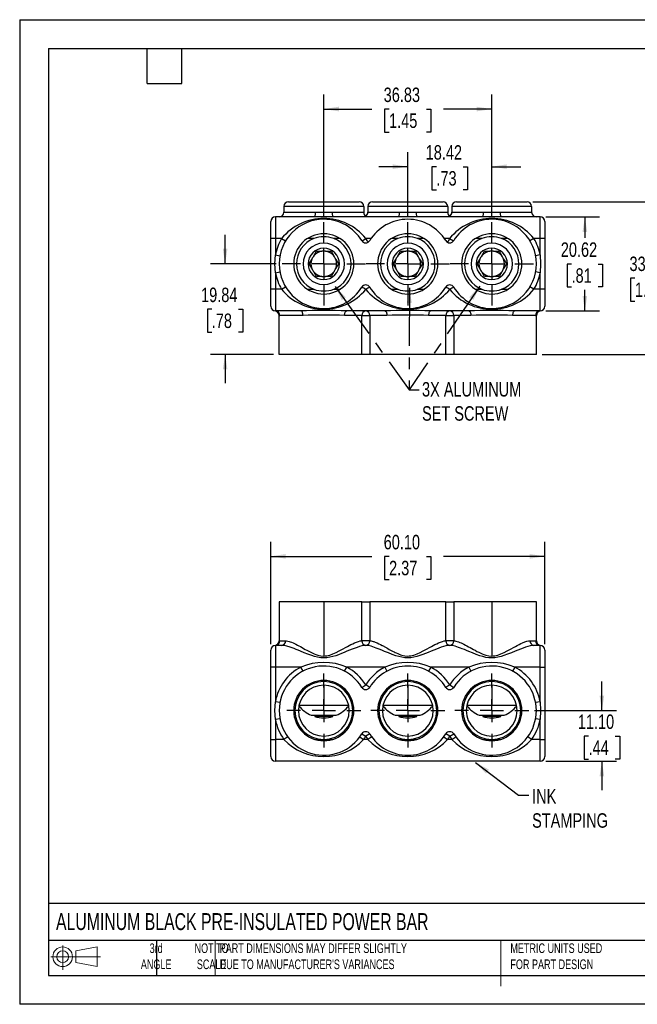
# Model space of a CAD drawing. Header units: millimetres. Extents: x 0 to 279, y 0 to 216.
# Tile 1 of 2: x 0 to 135, y 0 to 216. Entities that reach past the tile are written whole.
import ezdxf

# ---------------------------------------------------------------- set-up
doc = ezdxf.new("R2010")
doc.units = ezdxf.units.MM
doc.linetypes.add('CENTERX2', pattern=[20.32, 12.7, -2.54, 2.54, -2.54])
doc.layers.add('CENTER', color=40, linetype='CENTERX2')
doc.layers.add('SLD-DEFPOINTS', color=7, linetype='Continuous')
doc.layers.add('DIMENSIONS', color=140, linetype='Continuous', lineweight=25)
doc.layers.add('TEXT', color=140, linetype='Continuous', lineweight=25)
doc.styles.add('SLDTEXTSTYLE0', font='TXT', dxfattribs={"width": 0.7})
doc.styles.add('SLDTEXTSTYLE2', font='TXT', dxfattribs={"width": 0.75})
doc.dimstyles.new('SLDDIMSTYLE0', dxfattribs={"dimtxt": 3.175, "dimasz": 3.302, "dimexe": 0, "dimexo": 0.0625, "dimgap": 0.79375, "dimtad": 0, "dimtih": 1, "dimtoh": 1, "dimrnd": 1e-09, "dimzin": 4, "dimdsep": 46, "dimtxsty": 'SLDTEXTSTYLE2', "dimsah": 1, "dimcen": 0.09, "dimadec": 0, "dimazin": 1, "dimtfac": 1, "dimtofl": 0, "dimtmove": 0, "dimatfit": 3, "dimfxl": 0, "dimfrac": 2, "dimtolj": 1, "dimtzin": 12, "dimarcsym": 0})
doc.dimstyles.new('SLDDIMSTYLE1', dxfattribs={"dimtxt": 3.175, "dimasz": 3.302, "dimexe": 0, "dimexo": 0.0625, "dimgap": 0.79375, "dimtad": 0, "dimtih": 1, "dimtoh": 1, "dimrnd": 1e-09, "dimzin": 4, "dimdsep": 46, "dimtxsty": 'SLDTEXTSTYLE2', "dimsah": 1, "dimcen": 0.09, "dimadec": 0, "dimazin": 1, "dimtfac": 1, "dimtmove": 0, "dimatfit": 0, "dimfxl": 0, "dimfrac": 2, "dimtolj": 1, "dimtzin": 12, "dimarcsym": 0})
doc.dimstyles.new('SLDDIMSTYLE2', dxfattribs={"dimtxt": 0.18, "dimasz": 3.302, "dimexe": 0, "dimexo": 0.0625, "dimgap": 0, "dimtad": 0, "dimtih": 1, "dimtoh": 1, "dimdec": 0, "dimrnd": 1e-09, "dimzin": 0, "dimdsep": 46, "dimtxsty": 'Standard', "dimsah": 1, "dimcen": 0.09, "dimadec": 0, "dimazin": 0, "dimtfac": 3.302, "dimtdec": 0, "dimtofl": 0, "dimtmove": 0, "dimatfit": 3, "dimfxl": 0, "dimfrac": 2, "dimtolj": 1, "dimtzin": 0, "dimarcsym": 0})
doc.dimstyles.new('SLDDIMSTYLE3', dxfattribs={"dimtxt": 3.175, "dimasz": 3.302, "dimexe": 0, "dimexo": 0.0625, "dimgap": 0.79375, "dimtad": 0, "dimtih": 1, "dimtoh": 1, "dimrnd": 1e-09, "dimzin": 12, "dimdsep": 46, "dimtxsty": 'SLDTEXTSTYLE2', "dimsah": 1, "dimcen": 0.09, "dimadec": 0, "dimazin": 3, "dimtfac": 1, "dimtofl": 0, "dimtmove": 0, "dimatfit": 3, "dimfxl": 0, "dimfrac": 2, "dimtolj": 1, "dimtzin": 12, "dimarcsym": 0})
doc.dimstyles.new('SLDDIMSTYLE4', dxfattribs={"dimtxt": 3.175, "dimasz": 3.302, "dimexe": 0, "dimexo": 0.0625, "dimgap": 0.79375, "dimtad": 0, "dimtih": 1, "dimtoh": 1, "dimrnd": 1e-09, "dimzin": 12, "dimdsep": 46, "dimtxsty": 'SLDTEXTSTYLE2', "dimsah": 1, "dimcen": 0.09, "dimadec": 0, "dimazin": 3, "dimtfac": 1, "dimtmove": 0, "dimatfit": 0, "dimfxl": 0, "dimfrac": 2, "dimtolj": 1, "dimtzin": 12, "dimarcsym": 0})

# ---------------------------------------------------------------- blocks, each defined once
blk = doc.blocks.new('Block11')
at = {"color": 7, "linetype": 'Continuous', "lineweight": 18}
for p, q in [((2.59, 5.31), (2.59, 0)), ((5.48, 4.17), (10.18, 5.03)), ((10.18, 5.03), (10.18, 0.73)), ((0, 2.88), (10.87, 2.88)), ((5.48, 1.6), (5.48, 4.17)), ((5.48, 1.6), (10.18, 0.73))]:
    blk.add_line(p, q, dxfattribs=at)
for radius in [2.15, 1.29]:
    blk.add_circle((2.59, 2.88), radius, dxfattribs=at)
blk = doc.blocks.new('Block12')
at = {"layer": 'SLD-DEFPOINTS'}
blk.add_blockref('Block11', (0, 0), dxfattribs=at)
blk = doc.blocks.new('_D')
at = {"layer": 'DIMENSIONS'}
for p, q in [((55.05, 78.95), (55.05, 101.4)), ((115.15, 78.95), (115.15, 101.4)), ((55.05, 98.23), (77.25, 98.23)), ((81, 98.2), (80.03, 98.2)), ((80.03, 98.2), (80.03, 93.16)), ((89.21, 98.2), (90.18, 98.2)), ((90.18, 98.2), (90.18, 93.16)), ((115.15, 98.23), (92.96, 98.23)), ((80.03, 93.16), (81, 93.16)), ((90.18, 93.16), (89.21, 93.16))]:
    blk.add_line(p, q, dxfattribs=at)
for points in [[(55.05, 98.23), (58.36, 97.72), (58.36, 98.73)], [(115.15, 98.23), (111.85, 98.73), (111.85, 97.72)]]:
    blk.add_solid(points, dxfattribs=at)
at = {"layer": 'DIMENSIONS', "char_height": 3.175, "attachment_point": 1, "style": 'SLDTEXTSTYLE2'}
for s, insert in [('60.10', (79.82, 102.94)), ('2.37', (81, 97.25))]:
    blk.add_mtext(s, dxfattribs=dict(at, insert=insert))
blk = doc.blocks.new('_D_1')
at = {"layer": 'DIMENSIONS'}
for p, q in [((127.67, 64.4), (127.67, 70.75)), ((112.9, 64.4), (130.85, 64.4)), ((124.74, 58.83), (123.77, 58.83)), ((123.77, 58.83), (123.77, 53.79)), ((130.6, 58.83), (131.57, 58.83)), ((131.57, 58.83), (131.57, 53.79)), ((115.41, 53.3), (130.85, 53.3)), ((123.77, 53.79), (124.74, 53.79)), ((127.67, 53.3), (127.67, 46.95)), ((131.57, 53.79), (130.6, 53.79))]:
    blk.add_line(p, q, dxfattribs=at)
for points in [[(127.67, 64.4), (128.18, 67.7), (127.16, 67.7)], [(127.67, 53.3), (127.16, 50), (128.18, 50)]]:
    blk.add_solid(points, dxfattribs=at)
at = {"layer": 'DIMENSIONS', "char_height": 3.175, "attachment_point": 1, "style": 'SLDTEXTSTYLE2'}
for s, insert in [('11.10', (122.39, 63.56)), ('.44', (124.74, 57.88))]:
    blk.add_mtext(s, dxfattribs=dict(at, insert=insert))
blk = doc.blocks.new('SW_CENTERMARKSYMBOL_0')
at = {"layer": 'CENTER', "color": 0}
for p, q in [((0, 5.08), (0, 8.1153)), ((0, 0), (0, 2.54)), ((-5.08, 0), (-8.1153, 0)), ((0, 0), (-2.54, 0)), ((0, 0), (0, -2.54)), ((0, 0), (2.54, 0)), ((5.08, 0), (8.1153, 0)), ((0, -5.08), (0, -8.1153))]:
    blk.add_line(p, q, dxfattribs=at)
blk = doc.blocks.new('SW_CENTERMARKSYMBOL_1')
at = {"layer": 'CENTER', "color": 0}
for p, q in [((0, 5.08), (0, 8.1153)), ((0, 0), (0, 2.54)), ((-5.08, 0), (-8.1153, 0)), ((0, 0), (-2.54, 0)), ((0, 0), (0, -2.54)), ((0, 0), (2.54, 0)), ((5.08, 0), (8.1153, 0)), ((0, -5.08), (0, -8.1153))]:
    blk.add_line(p, q, dxfattribs=at)
blk = doc.blocks.new('SW_CENTERMARKSYMBOL_2')
at = {"layer": 'CENTER', "color": 0}
for p, q in [((0, 5.08), (0, 8.1153)), ((0, 0), (0, 2.54)), ((-5.08, 0), (-8.1153, 0)), ((0, 0), (-2.54, 0)), ((0, 0), (0, -2.54)), ((0, 0), (2.54, 0)), ((5.08, 0), (8.1153, 0)), ((0, -5.08), (0, -8.1153))]:
    blk.add_line(p, q, dxfattribs=at)
blk = doc.blocks.new('_D_2')
at = {"layer": 'DIMENSIONS'}
for p, q in [((112.52, 175.97), (142.18, 175.97)), ((139, 175.97), (139, 164.95)), ((134.9, 159.22), (133.93, 159.22)), ((133.93, 159.22), (133.93, 154.18)), ((143.11, 159.22), (144.08, 159.22)), ((144.08, 159.22), (144.08, 154.18)), ((133.93, 154.18), (134.9, 154.18)), ((139, 142.52), (139, 153.54)), ((144.08, 154.18), (143.11, 154.18)), ((114.57, 142.52), (142.18, 142.52))]:
    blk.add_line(p, q, dxfattribs=at)
for points in [[(139, 175.97), (138.49, 172.67), (139.51, 172.67)], [(139, 142.52), (139.51, 145.82), (138.49, 145.82)]]:
    blk.add_solid(points, dxfattribs=at)
at = {"layer": 'DIMENSIONS', "char_height": 3.175, "attachment_point": 1, "style": 'SLDTEXTSTYLE2'}
for s, insert in [('33.45', (133.72, 163.96)), ('1.32', (134.9, 158.27))]:
    blk.add_mtext(s, dxfattribs=dict(at, insert=insert))
blk = doc.blocks.new('_D_3')
at = {"layer": 'DIMENSIONS'}
for p, q in [((115.41, 172.67), (127.11, 172.67)), ((123.94, 172.67), (123.94, 168.07)), ((121.01, 162.33), (120.04, 162.33)), ((120.04, 162.33), (120.04, 157.29)), ((126.87, 162.33), (127.84, 162.33)), ((127.84, 162.33), (127.84, 157.29)), ((120.04, 157.29), (121.01, 157.29)), ((123.94, 152.04), (123.94, 156.65)), ((127.84, 157.29), (126.87, 157.29)), ((115.41, 152.04), (127.11, 152.04))]:
    blk.add_line(p, q, dxfattribs=at)
for points in [[(123.94, 172.67), (123.43, 169.37), (124.45, 169.37)], [(123.94, 152.04), (124.45, 155.35), (123.43, 155.35)]]:
    blk.add_solid(points, dxfattribs=at)
at = {"layer": 'DIMENSIONS', "char_height": 3.175, "attachment_point": 1, "style": 'SLDTEXTSTYLE2'}
for s, insert in [('20.62', (118.66, 167.07)), ('.81', (121.01, 161.39))]:
    blk.add_mtext(s, dxfattribs=dict(at, insert=insert))
blk = doc.blocks.new('_D_4')
at = {"layer": 'DIMENSIONS'}
for p, q in [((45.05, 162.36), (45.05, 168.71)), ((56.27, 162.36), (41.88, 162.36)), ((42.12, 152.41), (41.16, 152.41)), ((41.16, 152.41), (41.16, 147.37)), ((47.99, 152.41), (48.95, 152.41)), ((48.95, 152.41), (48.95, 147.37)), ((41.16, 147.37), (42.12, 147.37)), ((48.95, 147.37), (47.99, 147.37)), ((55.64, 142.52), (41.88, 142.52)), ((45.05, 142.52), (45.05, 136.17))]:
    blk.add_line(p, q, dxfattribs=at)
for points in [[(45.05, 162.36), (45.56, 165.66), (44.55, 165.66)], [(45.05, 142.52), (44.55, 139.22), (45.56, 139.22)]]:
    blk.add_solid(points, dxfattribs=at)
at = {"layer": 'DIMENSIONS', "char_height": 3.175, "attachment_point": 1, "style": 'SLDTEXTSTYLE2'}
for s, insert in [('19.84', (39.78, 157.15)), ('.78', (42.12, 151.47))]:
    blk.add_mtext(s, dxfattribs=dict(at, insert=insert))
blk = doc.blocks.new('_D_5')
at = {"layer": 'DIMENSIONS'}
for p, q in [((85.1, 172.77), (85.1, 186.85)), ((103.52, 172.77), (103.52, 186.85)), ((85.1, 183.67), (78.75, 183.67)), ((91.38, 183.65), (90.41, 183.65)), ((90.41, 183.65), (90.41, 178.61)), ((97.24, 183.65), (98.21, 183.65)), ((98.21, 183.65), (98.21, 178.61)), ((103.52, 183.67), (109.87, 183.67)), ((90.41, 178.61), (91.38, 178.61)), ((98.21, 178.61), (97.24, 178.61))]:
    blk.add_line(p, q, dxfattribs=at)
for points in [[(85.1, 183.67), (81.8, 184.18), (81.8, 183.17)], [(103.52, 183.67), (106.82, 183.17), (106.82, 184.18)]]:
    blk.add_solid(points, dxfattribs=at)
at = {"layer": 'DIMENSIONS', "char_height": 3.175, "attachment_point": 1, "style": 'SLDTEXTSTYLE2'}
for s, insert in [('18.42', (89.03, 188.39)), ('.73', (91.38, 182.7))]:
    blk.add_mtext(s, dxfattribs=dict(at, insert=insert))
blk = doc.blocks.new('_D_6')
at = {"layer": 'DIMENSIONS'}
for p, q in [((66.69, 172.77), (66.69, 199.48)), ((103.52, 172.77), (103.52, 199.48)), ((66.69, 196.31), (77.25, 196.31)), ((81, 196.28), (80.03, 196.28)), ((80.03, 196.28), (80.03, 191.24)), ((89.21, 196.28), (90.18, 196.28)), ((90.18, 196.28), (90.18, 191.24)), ((103.52, 196.31), (92.96, 196.31)), ((80.03, 191.24), (81, 191.24)), ((90.18, 191.24), (89.21, 191.24))]:
    blk.add_line(p, q, dxfattribs=at)
for points in [[(66.69, 196.31), (69.99, 195.8), (69.99, 196.82)], [(103.52, 196.31), (100.22, 196.82), (100.22, 195.8)]]:
    blk.add_solid(points, dxfattribs=at)
at = {"layer": 'DIMENSIONS', "char_height": 3.175, "attachment_point": 1, "style": 'SLDTEXTSTYLE2'}
for s, insert in [('36.83', (79.82, 201.02)), ('1.45', (81, 195.34))]:
    blk.add_mtext(s, dxfattribs=dict(at, insert=insert))
blk = doc.blocks.new('SW_CENTERMARKSYMBOL_3')
at = {"layer": 'CENTER', "color": 0}
for p, q in [((0, 5.08), (0, 9.144)), ((0, 0), (0, 2.54)), ((-5.08, 0), (-9.144, 0)), ((0, 0), (-2.54, 0)), ((0, 0), (0, -2.54)), ((0, 0), (2.54, 0)), ((5.08, 0), (9.144, 0)), ((0, -5.08), (0, -9.144))]:
    blk.add_line(p, q, dxfattribs=at)
blk = doc.blocks.new('SW_CENTERMARKSYMBOL_4')
at = {"layer": 'CENTER', "color": 0}
for p, q in [((0, 5.08), (0, 9.144)), ((0, 0), (0, 2.54)), ((-5.08, 0), (-9.144, 0)), ((0, 0), (-2.54, 0)), ((0, 0), (0, -2.54)), ((0, 0), (2.54, 0)), ((5.08, 0), (9.144, 0)), ((0, -5.08), (0, -9.144))]:
    blk.add_line(p, q, dxfattribs=at)
blk = doc.blocks.new('SW_CENTERMARKSYMBOL_5')
at = {"layer": 'CENTER', "color": 0}
for p, q in [((0, 5.08), (0, 9.144)), ((0, 0), (0, 2.54)), ((-5.08, 0), (-9.144, 0)), ((0, 0), (-2.54, 0)), ((0, 0), (0, -2.54)), ((0, 0), (2.54, 0)), ((5.08, 0), (9.144, 0)), ((0, -5.08), (0, -9.144))]:
    blk.add_line(p, q, dxfattribs=at)

msp = doc.modelspace()

# ---------------------------------------------------------------- linework, layer by layer
at = {"color": 7, "linetype": 'Continuous'}
for p, q in [((0.002, 215.903), (0.002, 0.003)), ((0.002, 215.903), (279.402, 215.903)), ((279.402, 0.003), (0.002, 0.003))]:
    msp.add_line(p, q, dxfattribs=at)
for p, q in [((57.938, 174.955), (57.938, 173.685)), ((75.438, 174.955), (57.938, 174.955)), ((58.954, 175.971), (74.422, 175.971)), ((75.438, 174.955), (75.438, 173.685)), ((76.353, 174.955), (76.353, 173.685)), ((93.853, 174.955), (76.353, 174.955)), ((77.369, 175.971), (92.837, 175.971)), ((93.853, 174.955), (93.853, 173.685)), ((94.768, 174.955), (94.768, 173.685)), ((112.268, 174.955), (94.768, 174.955)), ((95.784, 175.971), (111.252, 175.971)), ((112.268, 174.955), (112.268, 173.685)), ((57.938, 173.685), (64.858, 173.685)), ((68.518, 173.685), (75.438, 173.685)), ((76.353, 173.685), (83.273, 173.685)), ((86.933, 173.685), (93.853, 173.685)), ((94.768, 173.685), (101.688, 173.685)), ((105.348, 173.685), (112.268, 173.685)), ((55.055, 167.919), (55.055, 171.653)), ((56.071, 172.669), (56.071, 167.919)), ((64.646, 172.669), (56.071, 172.669)), ((83.061, 172.669), (68.73, 172.669)), ((101.476, 172.669), (87.145, 172.669)), ((114.135, 172.669), (105.56, 172.669)), ((114.135, 167.919), (114.135, 172.669)), ((115.151, 171.653), (115.151, 167.919)), ((55.055, 156.794), (55.055, 167.919)), ((56.071, 167.919), (55.055, 167.919)), ((57.437, 167.919), (56.071, 167.919)), ((56.071, 167.919), (56.071, 164.308)), ((57.437, 167.919), (58.307, 167.396)), ((64.523, 167.919), (63.129, 167.919)), ((66.688, 167.611), (66.688, 168.283)), ((66.688, 166.897), (66.688, 167.611)), ((70.248, 167.919), (68.853, 167.919)), ((75.072, 167.398), (75.94, 167.919)), ((77.06, 167.919), (75.94, 167.919)), ((82.938, 167.919), (81.544, 167.919)), ((85.103, 167.611), (85.103, 168.283)), ((85.103, 166.897), (85.103, 167.611)), ((88.663, 167.919), (87.268, 167.919)), ((94.267, 167.919), (93.146, 167.919)), ((94.267, 167.919), (95.135, 167.398)), ((101.353, 167.919), (99.959, 167.919)), ((103.518, 167.611), (103.518, 168.283)), ((103.518, 166.897), (103.518, 167.611)), ((107.078, 167.919), (105.683, 167.919)), ((112.77, 167.919), (111.899, 167.396)), ((114.135, 167.919), (112.77, 167.919)), ((114.135, 164.308), (114.135, 167.919)), ((115.151, 167.919), (114.135, 167.919)), ((115.151, 167.919), (115.151, 156.794)), ((56.071, 164.308), (57.07, 164.124)), ((66.688, 165.164), (66.688, 165.799)), ((66.688, 162.357), (66.688, 165.164)), ((67.088, 165.135), (68.292, 165.135)), ((68.292, 165.135), (68.894, 164.092)), ((85.103, 165.164), (85.103, 165.799)), ((85.103, 162.357), (85.103, 165.164)), ((85.503, 165.135), (86.707, 165.135)), ((86.707, 165.135), (87.309, 164.092)), ((103.518, 165.164), (103.518, 165.799)), ((103.518, 162.357), (103.518, 165.164)), ((103.918, 165.135), (105.122, 165.135)), ((105.122, 165.135), (105.724, 164.092)), ((114.135, 164.308), (113.136, 164.124)), ((63.48, 162.357), (64.082, 163.4)), ((66.688, 162.357), (66.688, 159.55)), ((69.896, 162.357), (69.294, 161.314)), ((81.895, 162.357), (82.497, 163.4)), ((85.103, 162.357), (85.103, 159.55)), ((88.311, 162.357), (87.709, 161.314)), ((100.31, 162.357), (100.912, 163.4)), ((103.518, 162.357), (103.518, 159.55)), ((106.726, 162.357), (106.124, 161.314)), ((56.071, 160.406), (57.07, 160.589)), ((56.071, 160.406), (56.071, 156.794)), ((65.084, 159.579), (64.482, 160.622)), ((83.499, 159.579), (82.897, 160.622)), ((101.914, 159.579), (101.312, 160.622)), ((114.135, 160.406), (113.136, 160.589)), ((114.135, 156.794), (114.135, 160.406)), ((66.289, 159.579), (65.084, 159.579)), ((66.688, 159.55), (66.688, 158.915)), ((66.688, 157.817), (66.688, 157.102)), ((84.704, 159.579), (83.499, 159.579)), ((85.103, 159.55), (85.103, 158.915)), ((85.103, 157.817), (85.103, 157.102)), ((103.119, 159.579), (101.914, 159.579)), ((103.518, 159.55), (103.518, 158.915)), ((103.518, 157.817), (103.518, 157.102)), ((56.071, 156.794), (55.055, 156.794)), ((55.055, 153.06), (55.055, 156.794)), ((56.071, 156.794), (56.071, 152.044)), ((57.437, 156.794), (56.071, 156.794)), ((57.437, 156.794), (58.307, 157.318)), ((63.129, 156.794), (64.523, 156.794)), ((66.688, 157.102), (66.688, 156.43)), ((68.853, 156.794), (70.248, 156.794)), ((81.544, 156.794), (82.938, 156.794)), ((85.103, 157.102), (85.103, 156.43)), ((87.268, 156.794), (88.663, 156.794)), ((99.959, 156.794), (101.353, 156.794)), ((103.518, 157.102), (103.518, 156.43)), ((105.683, 156.794), (107.078, 156.794)), ((112.77, 156.794), (111.899, 157.318)), ((114.135, 156.794), (112.77, 156.794)), ((114.135, 152.044), (114.135, 156.794)), ((115.151, 156.794), (114.135, 156.794)), ((115.151, 156.794), (115.151, 153.06)), ((61.656, 152.044), (56.071, 152.044)), ((80.071, 152.044), (71.72, 152.044)), ((98.486, 152.044), (90.135, 152.044)), ((114.135, 152.044), (108.55, 152.044)), ((56.909, 142.519), (56.909, 151.036)), ((62.13, 151.028), (57.07, 151.028)), ((75.029, 151.028), (71.247, 151.028)), ((75.029, 142.519), (75.029, 151.028)), ((75.029, 151.028), (76.762, 151.028)), ((76.762, 151.028), (76.762, 142.519)), ((80.545, 151.028), (76.762, 151.028)), ((93.444, 151.028), (89.662, 151.028)), ((93.444, 142.519), (93.444, 151.028)), ((93.444, 151.028), (95.177, 151.028)), ((95.177, 151.028), (95.177, 142.519)), ((98.96, 151.028), (95.177, 151.028)), ((113.136, 151.028), (108.077, 151.028)), ((113.297, 142.519), (113.297, 151.036)), ((75.029, 142.519), (56.909, 142.519)), ((76.762, 142.519), (75.029, 142.519)), ((93.444, 142.519), (76.762, 142.519)), ((95.177, 142.519), (93.444, 142.519)), ((113.297, 142.519), (95.177, 142.519)), ((56.909, 88.226), (56.909, 79.709)), ((66.688, 88.226), (56.909, 88.226)), ((66.688, 88.226), (66.688, 76.373)), ((75.029, 88.226), (66.688, 88.226)), ((75.029, 79.716), (75.029, 88.226)), ((75.029, 88.226), (76.762, 88.226)), ((76.762, 88.226), (76.762, 79.716)), ((93.444, 88.226), (76.762, 88.226)), ((93.444, 79.716), (93.444, 88.226)), ((93.444, 88.226), (95.177, 88.226)), ((95.177, 88.226), (95.177, 79.716)), ((103.518, 88.226), (95.177, 88.226)), ((103.518, 88.226), (103.518, 76.373)), ((113.297, 88.226), (103.518, 88.226)), ((113.297, 79.709), (113.297, 88.226)), ((56.071, 78.701), (56.071, 73.951)), ((57.437, 78.701), (56.071, 78.701)), ((57.07, 79.717), (58.307, 79.717)), ((76.762, 79.716), (75.029, 79.716)), ((95.177, 79.716), (93.444, 79.716)), ((111.899, 79.717), (113.136, 79.717)), ((114.135, 78.701), (112.77, 78.701)), ((114.135, 73.951), (114.135, 78.701)), ((55.055, 73.951), (55.055, 77.685)), ((115.151, 77.685), (115.151, 73.951)), ((55.055, 58.051), (55.055, 73.951)), ((56.071, 73.951), (55.055, 73.951)), ((61.656, 73.951), (56.071, 73.951)), ((56.071, 73.951), (56.071, 66.352)), ((62.13, 73.052), (61.656, 73.951)), ((71.247, 73.052), (71.72, 73.951)), ((80.071, 73.951), (71.72, 73.951)), ((80.071, 73.951), (80.545, 73.052)), ((90.135, 73.951), (89.662, 73.052)), ((98.486, 73.951), (90.135, 73.951)), ((98.486, 73.951), (98.96, 73.052)), ((108.55, 73.951), (108.077, 73.052)), ((114.135, 73.951), (108.55, 73.951)), ((114.135, 66.352), (114.135, 73.951)), ((114.135, 73.951), (115.151, 73.951)), ((115.151, 73.951), (115.151, 58.051)), ((66.688, 69.976), (66.688, 65.578)), ((75.029, 69.505), (75.896, 70.036)), ((76.762, 69.505), (75.896, 70.036)), ((85.103, 69.976), (85.103, 65.578)), ((94.311, 70.036), (93.444, 69.505)), ((94.311, 70.036), (95.177, 69.505)), ((103.518, 69.976), (103.518, 65.578)), ((57.07, 66.168), (56.071, 66.352)), ((61.238, 65.578), (66.688, 65.578)), ((66.688, 65.578), (72.138, 65.578)), ((79.653, 65.578), (85.103, 65.578)), ((85.103, 65.578), (90.553, 65.578)), ((98.068, 65.578), (103.518, 65.578)), ((103.518, 65.578), (108.968, 65.578)), ((114.135, 66.352), (113.136, 66.168)), ((57.07, 62.633), (56.071, 62.449)), ((61.113, 64.401), (60.338, 64.401)), ((63.951, 63.385), (69.426, 63.385)), ((64.707, 63.385), (64.707, 63.113)), ((66.688, 63.113), (64.707, 63.113)), ((66.688, 63.113), (66.688, 63.385)), ((68.669, 63.113), (66.688, 63.113)), ((68.669, 63.113), (68.669, 63.385)), ((72.263, 64.401), (73.038, 64.401)), ((79.528, 64.401), (78.753, 64.401)), ((82.366, 63.385), (87.841, 63.385)), ((83.122, 63.385), (83.122, 63.113)), ((85.103, 63.113), (83.122, 63.113)), ((85.103, 63.113), (85.103, 63.385)), ((87.084, 63.113), (85.103, 63.113)), ((87.084, 63.113), (87.084, 63.385)), ((90.678, 64.401), (91.453, 64.401)), ((97.943, 64.401), (97.168, 64.401)), ((100.781, 63.385), (106.256, 63.385)), ((101.537, 63.385), (101.537, 63.113)), ((103.518, 63.113), (101.537, 63.113)), ((103.518, 63.113), (103.518, 63.385)), ((105.499, 63.113), (103.518, 63.113)), ((105.499, 63.113), (105.499, 63.385)), ((109.093, 64.401), (109.868, 64.401)), ((114.135, 62.449), (113.136, 62.633)), ((56.071, 62.449), (56.071, 58.051)), ((114.135, 58.051), (114.135, 62.449)), ((58.78, 58.648), (57.958, 58.051)), ((74.596, 58.648), (75.418, 58.051)), ((75.029, 59.296), (75.896, 58.766)), ((76.762, 59.296), (75.896, 58.766)), ((77.195, 58.648), (76.373, 58.051)), ((93.011, 58.648), (93.833, 58.051)), ((94.311, 58.766), (93.444, 59.296)), ((94.311, 58.766), (95.177, 59.296)), ((94.788, 58.051), (95.61, 58.648)), ((112.248, 58.051), (111.426, 58.648)), ((55.055, 58.051), (56.071, 58.051)), ((55.055, 54.317), (55.055, 58.051)), ((56.071, 58.051), (56.071, 53.301)), ((57.958, 58.051), (56.071, 58.051)), ((64.874, 58.051), (66.688, 58.051)), ((66.688, 58.051), (68.502, 58.051)), ((76.373, 58.051), (75.418, 58.051)), ((83.289, 58.051), (85.103, 58.051)), ((85.103, 58.051), (86.917, 58.051)), ((94.788, 58.051), (93.833, 58.051)), ((101.704, 58.051), (103.518, 58.051)), ((103.518, 58.051), (105.332, 58.051)), ((114.135, 58.051), (112.248, 58.051)), ((114.135, 53.301), (114.135, 58.051)), ((114.135, 58.051), (115.151, 58.051)), ((115.151, 58.051), (115.151, 54.317)), ((114.135, 53.301), (56.071, 53.301))]:
    msp.add_line(p, q)
at = {"color": 140, "linetype": 'Continuous', "lineweight": 18}
for p, q in [((42.837, 13.97), (42.837, 6.35)), ((105.484, 13.97), (105.484, 6.35)), ((105.484, 11.592), (105.484, 3.972))]:
    msp.add_line(p, q, dxfattribs=at)
at = {"flags": 128}
for points in [[(64.858, 173.685), (65.149, 173.685), (65.54, 173.684), (66.006, 173.683), (66.399, 173.682), (66.693, 173.681), (67.075, 173.682), (67.608, 173.683), (68.139, 173.685), (68.518, 173.685)], [(83.273, 173.685), (83.564, 173.685), (83.955, 173.684), (84.421, 173.683), (84.814, 173.682), (85.108, 173.681), (85.49, 173.682), (86.023, 173.683), (86.554, 173.685), (86.933, 173.685)], [(101.688, 173.685), (101.979, 173.685), (102.37, 173.684), (102.836, 173.683), (103.229, 173.682), (103.523, 173.681), (103.905, 173.682), (104.438, 173.683), (104.969, 173.685), (105.348, 173.685)], [(68.73, 172.669), (67.376, 172.667), (66.005, 172.667), (64.646, 172.669)], [(87.145, 172.669), (85.791, 172.667), (84.42, 172.667), (83.061, 172.669)], [(105.56, 172.669), (104.206, 172.667), (102.835, 172.667), (101.476, 172.669)], [(56.071, 160.406), (55.982, 162.357), (56.071, 164.308)], [(64.482, 164.092), (64.791, 164.628), (65.084, 165.135)], [(65.084, 165.135), (65.67, 165.135), (66.289, 165.135)], [(82.897, 164.092), (83.206, 164.628), (83.499, 165.135)], [(83.499, 165.135), (84.085, 165.135), (84.704, 165.135)], [(101.312, 164.092), (101.621, 164.628), (101.914, 165.135)], [(101.914, 165.135), (102.5, 165.135), (103.119, 165.135)], [(114.135, 164.308), (114.224, 162.357), (114.135, 160.406)], [(64.082, 161.314), (63.773, 161.849), (63.48, 162.357)], [(69.294, 163.4), (69.603, 162.864), (69.896, 162.357)], [(82.497, 161.314), (82.188, 161.849), (81.895, 162.357)], [(87.709, 163.4), (88.018, 162.864), (88.311, 162.357)], [(100.912, 161.314), (100.603, 161.849), (100.31, 162.357)], [(106.124, 163.4), (106.433, 162.864), (106.726, 162.357)], [(68.894, 160.622), (68.585, 160.086), (68.292, 159.579)], [(87.309, 160.622), (87, 160.086), (86.707, 159.579)], [(105.724, 160.622), (105.415, 160.086), (105.122, 159.579)], [(68.292, 159.579), (67.706, 159.579), (67.088, 159.579)], [(86.707, 159.579), (86.121, 159.579), (85.503, 159.579)], [(105.122, 159.579), (104.536, 159.579), (103.918, 159.579)], [(62.13, 151.028), (62.121, 151.227), (62.094, 151.417), (62.05, 151.593), (61.991, 151.747), (61.919, 151.873), (61.837, 151.967), (61.748, 152.025), (61.656, 152.044)], [(71.247, 151.028), (71.256, 151.227), (71.283, 151.417), (71.326, 151.593), (71.385, 151.747), (71.457, 151.873), (71.539, 151.967), (71.628, 152.025), (71.72, 152.044)], [(80.071, 152.044), (80.163, 152.025), (80.252, 151.967), (80.334, 151.873), (80.406, 151.747), (80.465, 151.593), (80.509, 151.417), (80.536, 151.227), (80.545, 151.028)], [(90.135, 152.044), (90.043, 152.025), (89.954, 151.967), (89.872, 151.873), (89.8, 151.747), (89.741, 151.593), (89.698, 151.417), (89.671, 151.227), (89.662, 151.028)], [(98.486, 152.044), (98.578, 152.025), (98.667, 151.967), (98.749, 151.873), (98.821, 151.747), (98.88, 151.593), (98.924, 151.417), (98.951, 151.227), (98.96, 151.028)], [(108.55, 152.044), (108.458, 152.025), (108.369, 151.967), (108.287, 151.873), (108.215, 151.747), (108.156, 151.593), (108.113, 151.417), (108.086, 151.227), (108.077, 151.028)], [(75.896, 78.7), (75.498, 78.668), (75.049, 78.585), (74.549, 78.454), (73.999, 78.277), (72.941, 77.881), (71.772, 77.403), (71.17, 77.154), (70.572, 76.911), (69.938, 76.665), (69.314, 76.444), (68.678, 76.247), (68.02, 76.087), (67.346, 75.982), (66.673, 75.946), (66.009, 75.984), (65.32, 76.094), (64.679, 76.252), (64.029, 76.455), (63.19, 76.759), (62.386, 77.079), (61.563, 77.42), (61.08, 77.62), (60.615, 77.809), (60.169, 77.986), (59.741, 78.148), (59.332, 78.293), (58.608, 78.515), (57.976, 78.654), (57.437, 78.701)], [(58.307, 79.717), (58.538, 79.703), (58.791, 79.66), (59.069, 79.59), (59.339, 79.502), (59.632, 79.391), (59.948, 79.256), (60.243, 79.119), (60.561, 78.963), (60.903, 78.786), (61.211, 78.622), (61.551, 78.436), (61.926, 78.229), (62.261, 78.042), (62.639, 77.833), (63.004, 77.633), (63.431, 77.406), (63.811, 77.213), (64.141, 77.054), (64.553, 76.87), (64.958, 76.711), (65.369, 76.576), (66.017, 76.427), (66.688, 76.373)], [(66.688, 76.373), (67.005, 76.386), (67.33, 76.423), (67.663, 76.486), (68.004, 76.575), (68.7, 76.82), (69.402, 77.133), (70.081, 77.478), (70.949, 77.949), (71.425, 78.215), (71.869, 78.461), (72.261, 78.674), (72.645, 78.876), (73.035, 79.072), (73.394, 79.24), (73.879, 79.443), (74.311, 79.59), (74.694, 79.681), (75.029, 79.716)], [(94.311, 78.7), (93.914, 78.668), (93.467, 78.586), (92.969, 78.455), (92.421, 78.28), (91.368, 77.886), (90.203, 77.41), (89.604, 77.161), (89.007, 76.919), (88.377, 76.674), (87.756, 76.452), (87.122, 76.255), (86.467, 76.094), (85.796, 75.986), (85.125, 75.946), (84.462, 75.98), (83.776, 76.086), (83.136, 76.241), (82.487, 76.44), (81.651, 76.742), (80.849, 77.06), (80.026, 77.4), (79.545, 77.6), (79.081, 77.789), (78.635, 77.966), (78.207, 78.129), (77.797, 78.276), (77.072, 78.502), (76.438, 78.646), (75.896, 78.7)], [(76.762, 79.716), (77.099, 79.681), (77.483, 79.589), (77.695, 79.522), (77.919, 79.441), (78.156, 79.346), (78.407, 79.236), (78.738, 79.081), (79.098, 78.9), (79.466, 78.708), (79.582, 78.645), (79.703, 78.58), (79.829, 78.512), (79.959, 78.44), (80.094, 78.365), (80.235, 78.288), (80.38, 78.207), (80.512, 78.133), (80.733, 78.009), (81.046, 77.836), (81.454, 77.614), (81.787, 77.437), (82.088, 77.282), (82.355, 77.15), (82.587, 77.039), (82.919, 76.891), (83.235, 76.764), (83.532, 76.656), (83.811, 76.568), (84.482, 76.42), (85.124, 76.373), (85.44, 76.387), (85.764, 76.426), (86.097, 76.491), (86.436, 76.58), (87.13, 76.826), (87.83, 77.139), (88.507, 77.483), (89.368, 77.951), (89.849, 78.219), (90.291, 78.464), (90.682, 78.677), (91.066, 78.879), (91.454, 79.074), (91.812, 79.242), (92.296, 79.444), (92.728, 79.591), (93.11, 79.681), (93.444, 79.716)], [(112.77, 78.701), (112.376, 78.674), (111.931, 78.597), (111.435, 78.47), (110.887, 78.297), (110.375, 78.114), (109.834, 77.906), (109.265, 77.677), (108.666, 77.43), (107.815, 77.077), (106.994, 76.749), (106.202, 76.463), (105.566, 76.263), (104.873, 76.093), (104.211, 75.986), (103.578, 75.947), (102.912, 75.977), (102.223, 76.08), (101.581, 76.232), (100.929, 76.431), (100.089, 76.733), (99.285, 77.051), (98.457, 77.393), (97.974, 77.594), (97.509, 77.784), (97.061, 77.962), (96.631, 78.125), (96.219, 78.273), (95.492, 78.501), (94.855, 78.645), (94.311, 78.7)], [(95.177, 79.716), (95.409, 79.698), (95.663, 79.651), (95.941, 79.577), (96.211, 79.487), (96.503, 79.374), (96.818, 79.238), (97.112, 79.101), (97.429, 78.944), (97.769, 78.767), (98.075, 78.604), (98.414, 78.418), (98.787, 78.212), (99.119, 78.026), (99.495, 77.818), (99.858, 77.62), (100.281, 77.395), (100.659, 77.204), (100.988, 77.046), (101.397, 76.864), (101.8, 76.707), (102.208, 76.573), (102.852, 76.427), (103.518, 76.373)], [(103.518, 76.373), (103.837, 76.386), (104.164, 76.424), (104.499, 76.488), (104.841, 76.577), (105.54, 76.824), (106.246, 77.14), (106.929, 77.487), (107.79, 77.955), (108.28, 78.229), (108.726, 78.475), (109.119, 78.689), (109.505, 78.892), (109.896, 79.087), (110.257, 79.255), (110.745, 79.457), (111.18, 79.601), (111.564, 79.688), (111.899, 79.717)], [(113.136, 79.717), (113.19, 79.716), (113.246, 79.714), (113.284, 79.711), (113.296, 79.709), (113.296, 79.709)], [(56.071, 62.449), (55.982, 64.4), (56.071, 66.352)], [(114.135, 66.352), (114.224, 64.401), (114.135, 62.449)]]:
    msp.add_lwpolyline(points, dxfattribs=at)
for centre, radius, start, end in [((58.954, 174.955), 1.016, 90, 180), ((74.422, 174.955), 1.016, 0, 90), ((77.369, 174.955), 1.016, 90, 180), ((92.837, 174.955), 1.016, 0, 90), ((95.784, 174.955), 1.016, 90, 180), ((111.252, 174.955), 1.016, 0, 90), ((56.922, 173.685), 1.016, 270, 0), ((63.484, 173.442), 1.395, 326.35398, 10.02479), ((69.892, 173.442), 1.395, 169.97521, 213.64602), ((76.454, 173.685), 1.016, 180, 236.63299), ((75.337, 173.685), 1.016, 303.3841, 0), ((66.526, 172.756), 9.37, 359.48717, 0.49457), ((81.899, 173.442), 1.395, 326.35398, 10.02479), ((88.307, 173.442), 1.395, 169.97521, 213.64602), ((94.869, 173.685), 1.016, 180, 236.63299), ((93.752, 173.685), 1.016, 303.3841, 0), ((84.941, 172.756), 9.37, 359.48717, 0.49457), ((100.314, 173.442), 1.395, 326.35398, 10.02479), ((106.722, 173.442), 1.395, 169.97521, 213.64602), ((113.284, 173.685), 1.016, 180, 270), ((56.071, 171.653), 1.016, 90, 180), ((66.688, 162.357), 9.779, 90, 270), ((66.688, 160.356), 11.95, 39.2683, 140.7317), ((66.688, 162.357), 9.779, 31.46698, 90), ((85.103, 162.357), 9.779, 90, 148.53302), ((85.103, 162.357), 9.779, 31.46698, 90), ((103.518, 160.356), 11.95, 39.2683, 140.7317), ((103.518, 162.357), 9.779, 90, 148.53302), ((103.518, 162.357), 9.779, 270, 90), ((114.135, 171.653), 1.016, 0, 90), ((66.688, 162.357), 6.604, 90, 270), ((66.688, 162.357), 6.604, 270, 90), ((85.103, 162.357), 6.604, 90, 270), ((85.103, 162.357), 6.604, 270, 90), ((103.518, 162.357), 6.604, 90, 270), ((103.518, 162.357), 6.604, 270, 90), ((66.688, 162.357), 10.795, 148.98288, 169.58666), ((66.688, 162.357), 5.969, 111.26469, 248.73531), ((66.688, 162.357), 4.54, 90, 270), ((66.605, 162.153), 6.131, 89.22586, 109.8532), ((66.769, 162.143), 6.141, 70.16495, 90.75599), ((66.688, 162.357), 4.54, 270, 90), ((66.688, 162.357), 5.969, 291.26469, 68.73531), ((75.896, 167.992), 1.016, 211.46698, 328.53302), ((66.688, 162.357), 10.795, 26.07244, 31.01712), ((85.103, 162.357), 5.969, 111.26469, 248.73531), ((85.103, 162.357), 4.54, 90, 270), ((85.02, 162.153), 6.131, 89.22586, 109.8532), ((85.184, 162.143), 6.141, 70.16495, 90.75599), ((85.103, 162.357), 4.54, 270, 90), ((85.103, 162.357), 5.969, 291.26469, 68.73531), ((94.311, 167.992), 1.016, 211.46698, 328.53302), ((103.518, 162.357), 10.795, 148.98288, 153.92756), ((103.518, 162.357), 5.969, 111.26469, 248.73531), ((103.518, 162.357), 4.54, 90, 270), ((103.435, 162.153), 6.131, 89.22586, 109.8532), ((103.599, 162.143), 6.141, 70.16495, 90.75599), ((103.518, 162.357), 4.54, 270, 90), ((103.518, 162.357), 5.969, 291.26469, 68.73531), ((103.518, 162.357), 10.795, 10.41334, 31.01712), ((66.688, 162.357), 3.442, 90, 270), ((66.688, 162.357), 2.807, 141.8172, 158.1828), ((66.688, 162.357), 2.807, 98.1828, 141.8172), ((66.688, 162.357), 2.807, 90, 98.1828), ((66.688, 162.357), 3.442, 270, 90), ((66.688, 162.357), 2.807, 81.8172, 90), ((66.688, 162.357), 2.807, 38.1828, 81.8172), ((66.688, 162.357), 2.807, 21.8172, 38.1828), ((85.103, 162.357), 3.442, 90, 270), ((85.103, 162.357), 2.807, 141.8172, 158.1828), ((85.103, 162.357), 2.807, 98.1828, 141.8172), ((85.103, 162.357), 2.807, 90, 98.1828), ((85.103, 162.357), 3.442, 270, 90), ((85.103, 162.357), 2.807, 81.8172, 90), ((85.103, 162.357), 2.807, 38.1828, 81.8172), ((85.103, 162.357), 2.807, 21.8172, 38.1828), ((103.518, 162.357), 3.442, 90, 270), ((103.518, 162.357), 2.807, 141.8172, 158.1828), ((103.518, 162.357), 2.807, 98.1828, 141.8172), ((103.518, 162.357), 2.807, 90, 98.1828), ((103.518, 162.357), 3.442, 270, 90), ((103.518, 162.357), 2.807, 81.8172, 90), ((103.518, 162.357), 2.807, 38.1828, 81.8172), ((103.518, 162.357), 2.807, 21.8172, 38.1828), ((66.688, 162.357), 2.807, 158.1828, 201.8172), ((66.688, 162.357), 2.807, 338.1828, 21.8172), ((85.103, 162.357), 2.807, 158.1828, 201.8172), ((85.103, 162.357), 2.807, 338.1828, 21.8172), ((103.518, 162.357), 2.807, 158.1828, 201.8172), ((103.518, 162.357), 2.807, 338.1828, 21.8172), ((66.688, 162.357), 10.795, 190.41334, 211.01712), ((66.688, 162.357), 2.807, 201.8172, 218.1828), ((66.688, 162.357), 2.807, 218.1828, 261.8172), ((66.688, 162.357), 2.807, 278.1828, 321.8172), ((66.688, 162.357), 2.807, 321.8172, 338.1828), ((85.103, 162.357), 2.807, 201.8172, 218.1828), ((85.103, 162.357), 2.807, 218.1828, 261.8172), ((85.103, 162.357), 2.807, 278.1828, 321.8172), ((85.103, 162.357), 2.807, 321.8172, 338.1828), ((103.518, 162.357), 2.807, 201.8172, 218.1828), ((103.518, 162.357), 2.807, 218.1828, 261.8172), ((103.518, 162.357), 2.807, 278.1828, 321.8172), ((103.518, 162.357), 2.807, 321.8172, 338.1828), ((103.518, 162.357), 10.795, 328.98288, 349.58666), ((66.688, 162.357), 2.807, 261.8172, 270), ((66.688, 162.357), 2.807, 270, 278.1828), ((75.896, 156.722), 1.016, 31.46698, 148.53302), ((85.103, 162.357), 2.807, 261.8172, 270), ((85.103, 162.357), 2.807, 270, 278.1828), ((94.311, 156.722), 1.016, 31.46698, 148.53302), ((103.518, 162.357), 2.807, 261.8172, 270), ((103.518, 162.357), 2.807, 270, 278.1828), ((66.691, 164.407), 11.983, 219.4411, 320.18831), ((66.607, 162.571), 6.141, 250.16495, 270.75599), ((66.688, 162.357), 9.779, 270, 328.53302), ((66.771, 162.56), 6.131, 269.22586, 289.8532), ((63.418, 136.827), 23.495, 57.92037, 60.38216), ((88.373, 136.827), 23.495, 119.61784, 122.07963), ((85.103, 164.416), 11.991, 219.83676, 320.16324), ((85.103, 162.357), 9.779, 211.46698, 328.53302), ((85.022, 162.571), 6.141, 250.16495, 270.75599), ((85.186, 162.56), 6.131, 269.22586, 289.8532), ((81.833, 136.827), 23.495, 57.92037, 60.38216), ((106.788, 136.827), 23.495, 119.61784, 122.07963), ((103.515, 164.366), 11.957, 219.66197, 320.70862), ((103.518, 162.357), 9.779, 211.46698, 270), ((103.437, 162.571), 6.141, 250.16495, 270.75599), ((103.601, 162.56), 6.131, 269.22586, 289.8532), ((56.071, 153.06), 1.016, 180, 270), ((55.893, 151.036), 1.016, 360, 84.9802), ((56.062, 151.037), 1.008, 359.5282, 89.52029), ((66.688, 14.991), 137.145, 87.89725, 92.10275), ((66.688, 57.489), 93.651, 87.21001, 92.78999), ((75.977, 151.098), 0.95, 94.89866, 184.17688), ((75.814, 151.098), 0.95, 355.82312, 85.10134), ((85.103, 14.991), 137.145, 87.89725, 92.10275), ((85.103, 57.489), 93.651, 87.21001, 92.78999), ((94.392, 151.098), 0.95, 94.89866, 184.17688), ((94.229, 151.098), 0.95, 355.82312, 85.10134), ((103.518, 14.991), 137.145, 87.89725, 92.10275), ((103.518, 57.489), 93.651, 87.21001, 92.78999), ((114.144, 151.037), 1.008, 90.47971, 180.4718), ((114.313, 151.036), 1.016, 95.0198, 180), ((114.135, 153.06), 1.016, 270, 0), ((57.048, 152.245), 1.217, 263.43099, 271.02845), ((113.158, 152.255), 1.227, 268.97675, 276.46263), ((56.071, 77.685), 1.016, 90, 180), ((55.893, 79.709), 1.016, 275.0198, 0), ((56.062, 79.709), 1.008, 270.47971, 0.4718), ((57.048, 78.49), 1.227, 88.97675, 96.46263), ((57.358, 79.649), 0.952, 274.74267, 4.0633), ((75.985, 79.654), 0.958, 176.26397, 264.66495), ((75.807, 79.654), 0.958, 275.33505, 3.73603), ((94.4, 79.654), 0.958, 176.26397, 264.66495), ((94.222, 79.654), 0.958, 275.33505, 3.73603), ((112.848, 79.649), 0.952, 175.9367, 265.25733), ((114.144, 79.709), 1.008, 179.5282, 269.52029), ((114.313, 79.709), 1.016, 180, 264.9802), ((114.135, 77.685), 1.016, 0, 90), ((66.688, 64.401), 10.795, 117.78465, 169.58666), ((66.688, 64.401), 9.779, 31.46698, 180), ((66.688, 62.155), 12.824, 66.8967, 113.1033), ((66.688, 64.401), 10.795, 31.46698, 62.21535), ((85.103, 64.401), 10.795, 117.78465, 148.53302), ((85.103, 64.401), 9.779, 31.46698, 148.53302), ((85.103, 62.155), 12.824, 66.8967, 113.1033), ((85.103, 64.401), 10.795, 31.46698, 62.21535), ((103.518, 64.401), 10.795, 117.78465, 148.53302), ((103.518, 64.401), 9.779, 211.46698, 148.53302), ((103.518, 62.155), 12.824, 66.8967, 113.1033), ((103.518, 64.401), 10.795, 10.41334, 62.21535), ((66.688, 64.401), 6.604, 0, 180), ((66.688, 64.401), 6.35, 0, 180), ((66.688, 64.401), 5.575, 0, 180), ((75.896, 70.036), 1.016, 211.46698, 328.53302), ((85.103, 64.401), 6.604, 0, 180), ((85.103, 64.401), 6.35, 0, 180), ((85.103, 64.401), 5.575, 0, 180), ((94.311, 70.036), 1.016, 211.46698, 328.53302), ((103.518, 64.401), 6.604, 0, 180), ((103.518, 64.401), 6.35, 0, 180), ((103.518, 64.401), 5.575, 0, 180), ((66.688, 69.811), 6.985, 218.42889, 246.92608), ((66.688, 69.811), 6.985, 293.07392, 321.57111), ((85.103, 69.811), 6.985, 218.42889, 246.92608), ((85.103, 69.811), 6.985, 293.07392, 321.57111), ((103.518, 69.811), 6.985, 218.42889, 246.92608), ((103.518, 69.811), 6.985, 293.07392, 321.57111), ((66.688, 64.401), 9.779, 180, 328.53302), ((66.688, 64.401), 6.604, 180, 0), ((66.688, 64.401), 6.35, 180, 270), ((66.688, 64.401), 5.575, 180, 0), ((66.688, 69.811), 6.985, 253.52265, 270), ((66.688, 64.401), 6.35, 270, 0), ((66.688, 69.811), 6.985, 270, 286.47735), ((85.103, 64.401), 6.604, 180, 0), ((85.103, 64.401), 6.35, 180, 270), ((85.103, 64.401), 5.575, 180, 0), ((85.103, 69.811), 6.985, 253.52265, 270), ((85.103, 64.401), 6.35, 270, 0), ((85.103, 69.811), 6.985, 270, 286.47735), ((103.518, 64.401), 6.604, 180, 0), ((103.518, 64.401), 6.35, 180, 270), ((103.518, 64.401), 5.575, 180, 0), ((103.518, 69.811), 6.985, 253.52265, 270), ((103.518, 64.401), 6.35, 270, 0), ((103.518, 69.811), 6.985, 270, 286.47735), ((66.688, 64.401), 10.795, 190.41334, 216.03188), ((103.518, 64.401), 10.795, 323.96812, 349.58666), ((75.896, 58.766), 1.016, 31.46698, 148.53302), ((66.688, 64.401), 10.795, 323.96812, 328.53302), ((85.103, 64.401), 10.795, 211.46698, 216.03188), ((85.103, 64.401), 9.779, 211.46698, 328.53302), ((94.311, 58.766), 1.016, 31.46698, 148.53302), ((85.103, 64.401), 10.795, 323.96812, 328.53302), ((103.518, 64.401), 10.795, 211.46698, 216.03188), ((66.688, 66.44), 12.107, 223.85932, 316.14068), ((85.103, 66.44), 12.107, 223.85932, 316.14068), ((103.518, 66.44), 12.107, 223.85932, 316.14068), ((56.071, 54.317), 1.016, 180, 270), ((114.135, 54.317), 1.016, 270, 0)]:
    msp.add_arc(centre, radius, start, end)
at = {"layer": 'TEXT'}
for p, q in [((6.35, 209.55), (273.05, 209.55)), ((6.35, 209.55), (6.35, 6.35)), ((27.94, 201.93), (27.94, 209.55)), ((35.56, 201.93), (35.56, 209.55)), ((27.94, 201.93), (35.56, 201.93)), ((273.05, 22.126), (6.35, 22.126)), ((273.05, 13.97), (6.35, 13.97)), ((30.003, 13.97), (30.003, 6.35)), ((6.35, 6.35), (273.05, 6.35))]:
    msp.add_line(p, q, dxfattribs=at)

# ---------------------------------------------------------------- block references
at = {"layer": 'CENTER'}
for name, p in [('SW_CENTERMARKSYMBOL_3', (66.688, 162.357)), ('SW_CENTERMARKSYMBOL_4', (85.103, 162.357)), ('SW_CENTERMARKSYMBOL_5', (103.518, 162.357)), ('SW_CENTERMARKSYMBOL_0', (66.688, 64.401)), ('SW_CENTERMARKSYMBOL_1', (85.103, 64.401)), ('SW_CENTERMARKSYMBOL_2', (103.518, 64.401))]:
    msp.add_blockref(name, p, dxfattribs=at)
at = {"layer": 'SLD-DEFPOINTS'}
msp.add_blockref('Block12', (6.838, 7.554), dxfattribs=at)

# ---------------------------------------------------------------- texts
at = {"layer": 'TEXT', "linetype": 'CENTERX2', "lineweight": 18}
for s, insert, char_height, attachment_point, style in [('3X ALUMINUM^JSET SCREW', (88.228, 136.441), 3.175, 1, 'SLDTEXTSTYLE2'), ('INK^JSTAMPING', (112.367, 47.19), 3.175, 1, 'SLDTEXTSTYLE2'), ('ALUMINUM BLACK PRE-INSULATED POWER BAR', (7.966, 19.991), 3.70417, 1, 'SLDTEXTSTYLE0'), ('3rd^JANGLE', (29.931, 13.364), 2.1167, 2, 'SLDTEXTSTYLE0'), ('NOT TO^JSCALE', (42.093, 13.364), 2.11667, 2, 'SLDTEXTSTYLE0'), ("PART DIMENSIONS MAY DIFFER SLIGHTLY ^JDUE TO MANUFACTURER'S VARIANCES", (43.854, 13.364), 2.11667, 1, 'SLDTEXTSTYLE0'), ('METRIC UNITS USED ^JFOR PART DESIGN', (107.605, 13.364), 2.11667, 1, 'SLDTEXTSTYLE0')]:
    msp.add_mtext(s, dxfattribs=dict(at, insert=insert, char_height=char_height, attachment_point=attachment_point, style=style))

# ---------------------------------------------------------------- dimensions: what is measured, and where the dimension line sits
at = {"layer": 'DIMENSIONS'}
for base, p1, p2, dimstyle, picture, middle in [((103.518, 196.308), (66.688, 171.501), (103.518, 171.501), 'SLDDIMSTYLE3', '_D_6', (85.103, 196.308)), ((103.518088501, 183.67394828), (85.103088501, 171.500866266), (103.518088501, 171.500866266), 'SLDDIMSTYLE4', '_D_5', (94.310588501, 183.67394828)), ((115.151, 98.226), (55.055, 77.685), (115.151, 77.685), 'SLDDIMSTYLE0', '_D', (85.103, 98.226))]:
    dim = msp.add_linear_dim(base=base, p1=p1, p2=p2, dimstyle=dimstyle, dxfattribs=at)
    dim.commit()
    dim.dimension.update_dxf_attribs({"geometry": picture, "text_midpoint": middle, "dimtype": 160})
for base, p1, p2, dimstyle, picture, middle in [((139.002, 142.519), (111.252, 175.971), (113.297, 142.519), 'SLDDIMSTYLE3', '_D_2', (139.002, 159.245)), ((123.9382, 172.6693), (114.1353, 152.0445), (114.1353, 172.6693), 'SLDDIMSTYLE3', '_D_3', (123.9382, 162.3569)), ((45.055, 142.519), (57.544, 162.357), (56.909, 142.519), 'SLDDIMSTYLE4', '_D_4', (45.055, 152.438)), ((127.673, 64.401), (114.135, 53.301), (111.633, 64.401), 'SLDDIMSTYLE1', '_D_1', (127.673, 58.851))]:
    dim = msp.add_linear_dim(base=base, p1=p1, p2=p2, angle=90, dimstyle=dimstyle, dxfattribs=at)
    dim.commit()
    dim.dimension.update_dxf_attribs({"geometry": picture, "text_midpoint": middle, "dimtype": 160})

# ---------------------------------------------------------------- leaders
at = {"layer": 'TEXT', "linetype": 'CENTERX2', "lineweight": 18}
for points in [[(69.161, 157.397), (85.405, 134.741), (87.631, 134.741)], [(85.452, 157.08), (85.405, 134.741), (87.631, 134.741)], [(100.904, 157.484), (85.405, 134.741), (87.631, 134.741)], [(99.967, 53.02), (109.394, 45.852), (111.621, 45.852)]]:
    msp.add_leader(points, dimstyle='SLDDIMSTYLE2', dxfattribs=at)

doc.saveas('drawing.dxf')
